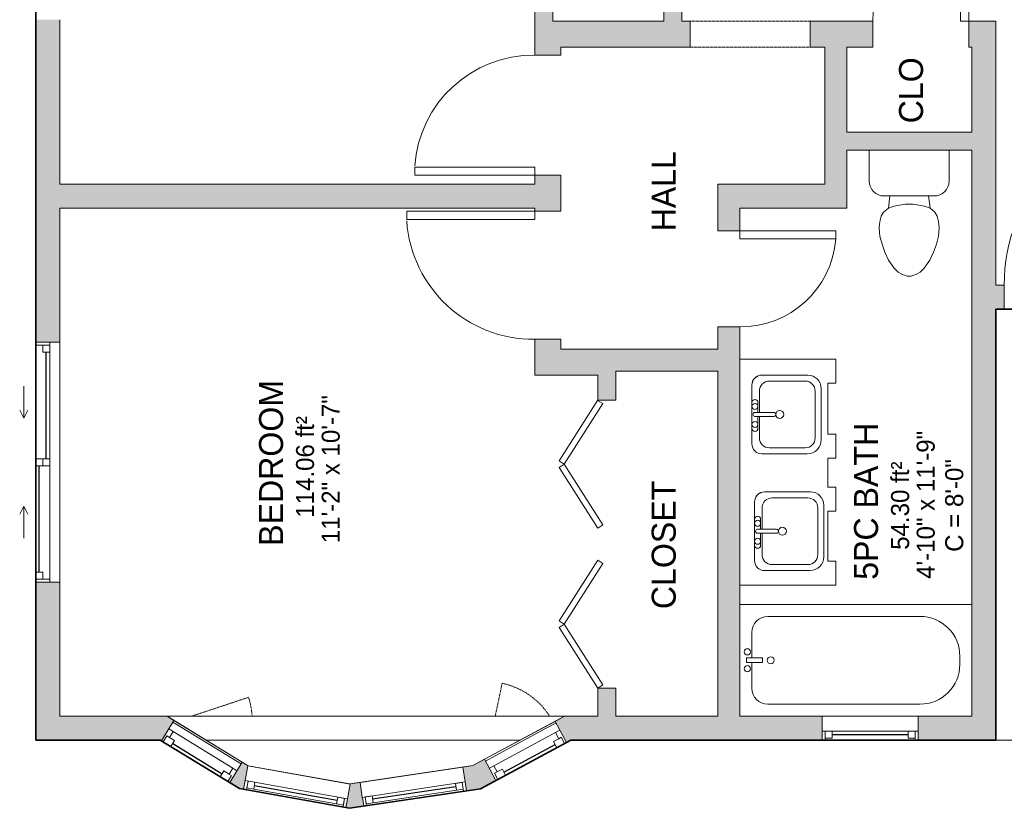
# Model space of a CAD drawing. Header units: inches. Extents: x -245 to 323, y -488 to 499.
# Tile 1 of 4: x -234 to 12, y -374 to -176. Entities that reach past the tile are written whole.
import ezdxf

# ---------------------------------------------------------------- set-up
doc = ezdxf.new("R2010")
doc.units = ezdxf.units.IN
doc.header["$MEASUREMENT"] = 0
doc.linetypes.add('Dash', pattern=[0.23622, 0.11811, -0.11811])
doc.linetypes.add('Overhead', pattern=[0.15625, 0.09375, -0.0625])
for name, color, linetype, lineweight in [('A-AREA', 32, 'Continuous', 9), ('A-AREA-IDEN', 2, 'Continuous', 9), ('A-DETL', 90, 'Continuous', 9), ('A-DETL-GENF', 92, 'Continuous', 9), ('A-DETL-MEDM', 90, 'Continuous', 9), ('A-DOOR', 31, 'Continuous', 9), ('A-EXTEERIOR SPACES', 90, 'Continuous', 9), ('A-FLOR', 192, 'Continuous', 9), ('A-GENM', 13, 'Continuous', 9), ('A-GLAZ', 151, 'Continuous', 9), ('A-GLAZ-HDLN', 1, 'Dash', 18), ('A-LEDGES', 90, 'Continuous', 9), ('A-OBJECTS', 90, 'Continuous', 9), ('A-WALL', 90, 'Continuous', 9), ('A-WALL-PATT', 111, 'Continuous', 9), ('P-SANR-FIXT', 6, 'Continuous', 9)]:
    doc.layers.add(name, color=color, linetype=linetype, lineweight=lineweight)
doc.styles.add('Inter_2', font='txt', dxfattribs={"height": 4.5})
doc.styles.add('Inter_B', font='txt', dxfattribs={"height": 6})

# ---------------------------------------------------------------- blocks, each defined once
blk = doc.blocks.new('Bath-Basin DO NOT USE - 500 x 440mm-2615461-Main Floor')
at = {"layer": 'P-SANR-FIXT'}
for p, q in [((7.96, 7.09), (-6.72, 7.09)), ((7.96, 7.09), (-6.72, 7.09)), ((0.12, 5.22), (-5.22, 5.22)), ((3.62, 7.09), (-2.88, 7.09)), ((-2.88, 5.59), (0.12, 5.59)), ((0.12, 6.33), (0.12, 1.59)), ((1.12, 6.33), (1.12, 1.59)), ((1.12, 5.59), (3.62, 5.59)), ((6.46, 5.22), (1.12, 5.22)), ((-9.22, 4.59), (-9.22, -6.73)), ((-9.22, 4.59), (-9.22, -6.73)), ((-7.72, 2.72), (-7.72, -6.23)), ((8.96, -6.23), (8.96, 2.72)), ((10.46, -6.91), (10.46, 4.59)), ((10.46, -6.91), (10.46, 4.59)), ((-5.22, -8.73), (6.46, -8.73)), ((-5.72, -10.23), (7.14, -10.23)), ((-5.72, -10.23), (7.14, -10.23))]:
    blk.add_line(p, q, dxfattribs=at)
for centre, radius, start, end in [((-6.72, 4.59), 2.5, 90, 180), ((-6.72, 4.59), 2.5, 90, 180), ((-5.22, 2.72), 2.5, 90, 180), ((-2.88, 6.34), 0.75, 90, 270), ((-1.88, 6.34), 0.75, 360, 180), ((-1.88, 6.34), 0.75, 180, 0), ((0.62, 6.33), 0.5, 360, 180), ((2.62, 6.34), 0.75, 360, 180), ((2.62, 6.34), 0.75, 180, 360), ((3.62, 6.34), 0.75, 270, 90), ((6.46, 2.72), 2.5, 0, 90), ((7.96, 4.59), 2.5, 0, 90), ((7.96, 4.59), 2.5, 360, 90), ((0.62, 0.13), 1, 360, 180), ((0.62, 0.13), 1, 180, 0), ((0.62, 1.59), 0.5, 180, 0), ((-5.72, -6.73), 3.5, 180, 270), ((-5.72, -6.73), 3.5, 180, 270), ((-5.22, -6.23), 2.5, 180, 270), ((6.46, -6.23), 2.5, 270, 0), ((7.14, -6.91), 3.32, 270, 360), ((7.14, -6.91), 3.32, 270, 0)]:
    blk.add_arc(centre, radius, start, end, dxfattribs=at)
blk = doc.blocks.new('Bath-Bathtub - Default 1-4200252-Main Floor')
at = {"layer": 'P-SANR-FIXT'}
for p, q in [((14.27, 30.93), (-43.72, 30.93)), ((-43.72, 30.93), (-43.72, 3)), ((1.33, 27.93), (-36.72, 27.93)), ((-40.72, 23.93), (-40.72, 17.56)), ((-38.06, 17.56), (-42, 17.56)), ((-42, 17.56), (-42, 16.38)), ((-42, 17.56), (-42, 16.38)), ((-38.06, 17.56), (-42, 17.56)), ((-38.06, 16.38), (-38.06, 17.56)), ((-38.06, 16.38), (-38.06, 17.56)), ((11.3, 15.97), (11.3, 17.97)), ((-42, 16.38), (-38.06, 16.38)), ((-42, 16.38), (-38.06, 16.38)), ((-40.72, 16.38), (-40.72, 10)), ((-36.72, 6), (1.33, 6))]:
    blk.add_line(p, q, dxfattribs=at)
for centre, radius, start, end in [((-36.72, 23.93), 4, 90, 180), ((1.33, 17.97), 9.97, 360, 90), ((-41.81, 19.08), 0.787, 360, 180), ((-41.81, 19.08), 0.787, 360, 180), ((-41.81, 19.08), 0.787, 180, 360), ((-41.81, 19.08), 0.787, 180, 360), ((-35.97, 16.97), 0.875, 90, 270), ((-35.97, 16.97), 0.875, 270, 90), ((-41.81, 14.85), 0.787, 360, 180), ((-41.81, 14.85), 0.787, 360, 180), ((-41.81, 14.85), 0.787, 180, 360), ((-41.81, 14.85), 0.787, 180, 360), ((1.33, 15.97), 9.97, 270, 0), ((-36.72, 10), 4, 180, 270)]:
    blk.add_arc(centre, radius, start, end, dxfattribs=at)
blk = doc.blocks.new('Toilet - Default 1-V1-Main Floor')
at = {"layer": 'P-SANR-FIXT'}
for p, q in [((-9.98, 11.75), (-9.98, 19.48)), ((9.98, 19.48), (9.98, 11.75)), ((6.25, 8.02), (-6.25, 8.02)), ((-4.86, 8.02), (-5.21, 5)), ((4.86, 8.02), (5.21, 5)), ((-5.21, 5), (-6.4, 4)), ((-3.84, 5.5), (-5.21, 5)), ((-1, 6), (-3.84, 5.5)), ((1, 6), (-1, 6)), ((3.84, 5.5), (1, 6)), ((5.21, 5), (3.84, 5.5)), ((6.4, 4), (5.21, 5)), ((-6.97, 3), (-7.24, 2)), ((-6.4, 4), (-6.97, 3)), ((6.97, 3), (6.4, 4)), ((7.24, 2), (6.97, 3)), ((-7.41, 1), (-7.5, 0)), ((-7.5, 0), (-7.33, -1.99)), ((-7.24, 2), (-7.41, 1)), ((7.41, 1), (7.24, 2)), ((7.33, -1.99), (7.5, 0)), ((7.5, 0), (7.41, 1)), ((-7.33, -1.99), (-6.79, -4)), ((6.79, -4), (7.33, -1.99)), ((-6.79, -4), (-6.06, -6)), ((6.06, -6), (6.79, -4)), ((-6.06, -6), (-5.13, -8)), ((5.13, -8), (6.06, -6)), ((-5.13, -8), (-3.74, -10)), ((3.74, -10), (5.13, -8)), ((-3.74, -10), (-2.74, -11)), ((-2.74, -11), (-1.87, -11.5)), ((-1.87, -11.5), (-0.5, -12)), ((-0.5, -12), (0.5, -12)), ((0.5, -12), (1.87, -11.5)), ((1.87, -11.5), (2.74, -11)), ((2.74, -11), (3.74, -10))]:
    blk.add_line(p, q, dxfattribs=at)
for centre, start, end in [((-6.25, 11.75), 180, 270), ((6.25, 11.75), 270, 360)]:
    blk.add_arc(centre, 3.73, start, end, dxfattribs=at)
blk = doc.blocks.new('Plan-Double-Sliding - Default 1-4289131-Main Floor')
at = {"layer": 'A-GLAZ'}
for p, q in [((-11, 3.34375), (-19, 3.34375)), ((-11, 3.34375), (-13, 4.34375)), ((-11, 3.34375), (-13, 2.34375)), ((11, 3.34375), (13, 4.34375)), ((11, 3.34375), (13, 2.34375)), ((11, 3.34375), (19, 3.34375)), ((30, 0.34375), (-30, 0.34375)), ((-27.5, 0.34375), (-0.875, 0.34375)), ((0.875, 0.34375), (29.25, 0.34375)), ((-29.25, -3.15625), (-0.875, -3.15625)), ((0.875, -3.15625), (27.5, -3.15625)), ((-30, -5.65625), (30, -5.65625))]:
    blk.add_line(p, q, dxfattribs=at)
at = {"layer": 'A-GLAZ', "lineweight": 18}
for p, q in [((-30, 0.34375), (-30, -5.65625)), ((-30, 0.34375), (-27.5, 0.34375)), ((-29.25, 0.34375), (-29.25, -3.15625)), ((-27.5, 0.34375), (-27.5, -1.40625)), ((-0.875, -3.15625), (-0.875, 0.34375)), ((-0.875, 0.34375), (0.875, 0.34375)), ((0.875, 0.34375), (0.875, -3.15625)), ((29.25, 0.34375), (30, 0.34375)), ((29.25, 0.34375), (29.25, -3.15625)), ((30, -5.65625), (30, 0.34375)), ((-27.5, -1.40625), (-29.25, -1.40625)), ((0.875, -1.40625), (-0.875, -1.40625)), ((27.5, -1.40625), (27.5, -3.15625)), ((29.25, -1.40625), (27.5, -1.40625)), ((-30, -3.15625), (-29.25, -3.15625)), ((-0.875, -3.15625), (0.875, -3.15625)), ((27.5, -3.15625), (30, -3.15625))]:
    blk.add_line(p, q, dxfattribs=at)
at = {"layer": 'A-GLAZ', "lineweight": 25}
for p, q in [((-27.5, -0.53125), (-0.875, -0.53125)), ((0.875, -2.28125), (27.5, -2.28125))]:
    blk.add_line(p, q, dxfattribs=at)
blk = doc.blocks.new('Planitar-Casement-Single_Left - Default 1-4334879-Main Floor')
at = {"layer": 'A-GLAZ'}
for p, q in [((-10, 3), (10, 3)), ((7.25, 3), (-7.25, 3)), ((-8.75, -0.5), (8.75, -0.5)), ((10, -3), (-10, -3)), ((7.25, -2.5), (-7.25, -2.5))]:
    blk.add_line(p, q, dxfattribs=at)
at = {"layer": 'A-GLAZ', "lineweight": 18}
for p, q in [((-10, 3), (-10, -3)), ((-7.25, 3), (-10, 3)), ((-9.5, 3), (-9.5, 1.25)), ((-7.25, 3), (-7.25, 1.25)), ((7.25, 3), (10, 3)), ((7.25, 3), (7.25, 1.25)), ((9.5, 3), (9.5, 1.25)), ((10, 3), (10, -3)), ((-9.5, 1.25), (-8.75, 1.25)), ((-7.25, 1.25), (-8.75, 1.25)), ((-8.75, 1.25), (-8.75, -0.5)), ((7.25, 1.25), (8.75, 1.25)), ((8.75, 1.25), (8.75, -0.5)), ((9.5, 1.25), (8.75, 1.25)), ((-8.75, -0.5), (-10, -0.5)), ((10, -0.5), (8.75, -0.5)), ((-7.25, -2.5), (-10, -2.5)), ((7.25, -2.5), (10, -2.5))]:
    blk.add_line(p, q, dxfattribs=at)
at = {"layer": 'A-GLAZ', "lineweight": 25}
blk.add_line((7.25, 2.12), (-7.25, 2.12), dxfattribs=at)
at = {"layer": 'A-GLAZ-HDLN', "color": 7}
blk.add_line((-2.89, -17.66), (6.79, -6.2), dxfattribs=at)
blk.add_arc((9.5, -3.25), 19, 214.831, 229.3075, dxfattribs=at)
blk = doc.blocks.new('Planitar-Casement-Single_Left - Default 1-V5-Main Floor')
at = {"layer": 'A-GLAZ'}
for p, q in [((-10, 3), (10, 3)), ((7.25, 3), (-7.25, 3)), ((-8.75, -0.5), (8.75, -0.5)), ((10, -3), (-10, -3)), ((7.25, -2.5), (-7.25, -2.5))]:
    blk.add_line(p, q, dxfattribs=at)
at = {"layer": 'A-GLAZ', "lineweight": 18}
for p, q in [((-10, 3), (-10, -3)), ((-7.25, 3), (-10, 3)), ((-9.5, 3), (-9.5, 1.25)), ((-7.25, 3), (-7.25, 1.25)), ((7.25, 3), (10, 3)), ((7.25, 3), (7.25, 1.25)), ((9.5, 3), (9.5, 1.25)), ((10, 3), (10, -3)), ((-9.5, 1.25), (-8.75, 1.25)), ((-7.25, 1.25), (-8.75, 1.25)), ((-8.75, 1.25), (-8.75, -0.5)), ((7.25, 1.25), (8.75, 1.25)), ((8.75, 1.25), (8.75, -0.5)), ((9.5, 1.25), (8.75, 1.25)), ((-8.75, -0.5), (-10, -0.5)), ((10, -0.5), (8.75, -0.5)), ((-7.25, -2.5), (-10, -2.5)), ((7.25, -2.5), (10, -2.5))]:
    blk.add_line(p, q, dxfattribs=at)
at = {"layer": 'A-GLAZ', "lineweight": 25}
blk.add_line((7.25, 2.12), (-7.25, 2.12), dxfattribs=at)
at = {"layer": 'A-GLAZ-HDLN', "color": 7}
blk.add_line((-2.89, -17.66), (2.55, -11.23), dxfattribs=at)
blk.add_arc((9.5, -3.25), 19, 184.7431, 229.3075, dxfattribs=at)
blk = doc.blocks.new('Planitar-Fixed - Default 1-4334878-Main Floor')
at = {"layer": 'A-GLAZ', "lineweight": 18}
for p, q in [((-13, 3.51), (-12.25, 3.51)), ((-12.25, 3.51), (-13, 3.51)), ((-12.25, 3.51), (-12.25, 1.28)), ((-12.25, 1.28), (-12.25, 3.51)), ((-12.25, 3.01), (-10.52, 3.01)), ((-10.52, 3.01), (-12.25, 3.01)), ((-12.25, 3.01), (-12.25, 1.28)), ((-10.52, 3.01), (-10.52, 1.28)), ((-10.52, 1.28), (-10.52, 3.01)), ((10.52, 3.01), (10.52, 1.28)), ((12.25, 3.01), (10.52, 3.01)), ((12.25, 3.01), (10.52, 3.01)), ((10.52, 3.01), (10.52, 1.28)), ((12.25, 3.51), (12.25, 1.28)), ((12.96, 3.51), (12.25, 3.51)), ((13, 3.51), (12.25, 3.51)), ((12.25, 3.51), (12.25, 1.28)), ((12.25, 1.28), (12.25, 3.01)), ((-12.25, 1.28), (-10.52, 1.28)), ((10.52, 1.28), (12.25, 1.28)), ((-13, -2.49), (-11.74, -2.49)), ((13, -2.49), (11.74, -2.49))]:
    blk.add_line(p, q, dxfattribs=at)
at = {"layer": 'A-GLAZ'}
for p, q in [((-12.25, 3.51), (12.25, 3.51)), ((-10.52, 3.01), (10.52, 3.01)), ((13, 1.28), (-13, 1.28)), ((-13, 1.28), (-13, -2.49)), ((13, -2.49), (13, 1.28)), ((-13, -2.49), (13, -2.49))]:
    blk.add_line(p, q, dxfattribs=at)
at = {"layer": 'A-GLAZ', "lineweight": 25}
blk.add_line((-10.52, 2.15), (10.52, 2.15), dxfattribs=at)
blk = doc.blocks.new('Planitar-Fixed - Default 1-4334846-Main Floor')
at = {"layer": 'A-GLAZ', "lineweight": 18}
for p, q in [((-12, 3.51), (-11.25, 3.51)), ((-11.25, 3.51), (-11.25, 1.28)), ((-11.25, 3.01), (-9.52, 3.01)), ((-9.52, 3.01), (-9.52, 1.28)), ((9.52, 3.01), (9.52, 1.28)), ((11.25, 3.01), (9.52, 3.01)), ((11.25, 3.51), (11.25, 1.28)), ((11.96, 3.51), (11.25, 3.51)), ((-11.25, 1.28), (-9.52, 1.28)), ((9.52, 1.28), (11.25, 1.28)), ((-12, -2.49), (-10.74, -2.49)), ((12, -2.49), (10.74, -2.49))]:
    blk.add_line(p, q, dxfattribs=at)
at = {"layer": 'A-GLAZ'}
for p, q in [((-12, 3.51), (12, 3.51)), ((-12, 3.51), (-12, 1.28)), ((12, 1.28), (12, 3.51)), ((12, 1.28), (-12, 1.28)), ((-12, 1.28), (-12, -2.49)), ((12, 1.28), (-12, 1.28)), ((-12, 1.28), (12, 1.28)), ((-12, 1.28), (-12, -2.49)), ((12, -2.49), (12, 1.28)), ((12, -2.49), (12, 1.28)), ((-12, -2.49), (12, -2.49)), ((12, -2.49), (-12, -2.49))]:
    blk.add_line(p, q, dxfattribs=at)
at = {"layer": 'A-GLAZ', "lineweight": 25}
blk.add_line((-9.52, 2.15), (9.52, 2.15), dxfattribs=at)
blk = doc.blocks.new('Planitar - Bifold Door - 6_-0_ x 6_-8_-4213524-Main Floor')
at = {"layer": 'A-DOOR', "lineweight": 18}
for p, q in [((-36, 2.24), (-20.8, 11.9)), ((-20, 10.63), (-35.19, 0.98)), ((-20.8, 11.9), (-20, 10.63)), ((-19.2, 11.9), (-20, 10.63)), ((-20, 10.63), (-4.81, 0.98)), ((-4, 2.24), (-19.2, 11.9)), ((4, 2.24), (19.19, 11.9)), ((20, 10.63), (4.8, 0.98)), ((19.19, 11.9), (20, 10.63)), ((20.81, 11.9), (20, 10.63)), ((20, 10.63), (35.2, 0.98)), ((35.91, 2.3), (20.81, 11.9)), ((-35.19, 0.98), (-36, 2.24)), ((-4.81, 0.98), (-4, 2.24)), ((4.8, 0.98), (4, 2.24)), ((35.2, 0.98), (35.91, 2.3))]:
    blk.add_line(p, q, dxfattribs=at)
blk = doc.blocks.new('Planitar - Single Door_Flush Panel - 3_-6_ x 6_-8_-4289010-Main Floor')
at = {"layer": 'A-DOOR', "lineweight": 18}
for p, q in [((18.99, 3), (18.99, 45)), ((21, 45), (18.99, 45)), ((21, 3), (21, 45)), ((21, 3), (18.99, 3))]:
    blk.add_line(p, q, dxfattribs=at)
at = {"layer": 'A-DOOR'}
blk.add_arc((20.77, 3.3), 41.77, 93.359, 180.4116, dxfattribs=at)
blk = doc.blocks.new('Planitar - Single Door_Flush Panel - 2_-0_ x 6_-8_-4214141-Main Floor')
at = {"layer": 'A-DOOR', "lineweight": 18}
for p, q in [((9.99, 3.25), (9.99, 27.25)), ((12, 27.25), (9.99, 27.25)), ((12, 3.25), (12, 27.25)), ((12, 3.25), (9.99, 3.25))]:
    blk.add_line(p, q, dxfattribs=at)
at = {"layer": 'A-DOOR'}
blk.add_arc((11.77, 3.55), 23.77, 94.4783, 180.7233, dxfattribs=at)
blk = doc.blocks.new('Planitar - Single Door_Flush Panel - 2_-0_ x 6_-8_-4213968-Main Floor')
at = {"layer": 'A-DOOR', "lineweight": 18}
for p, q in [((9.99, -2.75), (9.99, -26.75)), ((12, -2.75), (9.99, -2.75)), ((12, -2.75), (12, -26.75)), ((12, -26.75), (9.99, -26.75))]:
    blk.add_line(p, q, dxfattribs=at)
at = {"layer": 'A-DOOR'}
blk.add_arc((11.77, -3.05), 23.77, 179.2767, 265.5217, dxfattribs=at)
blk = doc.blocks.new('Planitar - Single Door_Flush Panel - 2_-8_ x 6_-8_-4214009-Main Floor')
at = {"layer": 'A-DOOR', "lineweight": 18}
for p, q in [((13.99, 3.25), (13.99, 35.25)), ((16, 35.25), (13.99, 35.25)), ((16, 3.25), (16, 35.25)), ((16, 3.25), (13.99, 3.25))]:
    blk.add_line(p, q, dxfattribs=at)
at = {"layer": 'A-DOOR'}
blk.add_arc((15.77, 3.55), 31.77, 93.8608, 180.5412, dxfattribs=at)
blk = doc.blocks.new('Planitar - Single Door_Flush Panel - 2_-6_ x 6_-8_-4213724-Main Floor')
at = {"layer": 'A-DOOR', "lineweight": 18}
for p, q in [((12.99, -3.25), (12.99, -33.25)), ((15, -3.25), (12.99, -3.25)), ((15, -3.25), (15, -33.25)), ((15, -33.25), (12.99, -33.25))]:
    blk.add_line(p, q, dxfattribs=at)
at = {"layer": 'A-DOOR'}
blk.add_arc((14.77, -3.55), 29.77, 179.4225, 266.009, dxfattribs=at)
blk = doc.blocks.new('Planitar - Opening - 2_-6_ x 6_-8_-4214190-Main Floor')
at = {"layer": 'A-DETL-GENF', "linetype": 'Overhead'}
for p, q in [((14.68, 3.25), (-15.32, 3.25)), ((-15.32, -3.25), (14.68, -3.25))]:
    blk.add_line(p, q, dxfattribs=at)
at = {"layer": 'A-DETL-MEDM'}
for p, q in [((-15.32, 3.25), (-15.32, -3.25)), ((14.68, -3.25), (14.68, 3.25))]:
    blk.add_line(p, q, dxfattribs=at)

msp = doc.modelspace()

# ---------------------------------------------------------------- hatches: boundary and pattern name
at = {"layer": 'A-WALL-PATT'}
h = msp.add_hatch(color=9, dxfattribs=at)
h.paths.add_polyline_path([(-224.03, -356.49), (-224.03, -316.99), (-230.03, -316.99), (-230.03, -356.49)], flags=0)
h.paths.add_polyline_path([(-224.03, -256.99), (-224.03, -176.36), (-230.03, -176.36), (-230.03, -256.99)], flags=0)
h.paths.add_polyline_path([(-224.03, -116.36), (-224.03, -58.11), (-230.03, -58.11), (-230.03, -116.36)], flags=0)
h.paths.add_polyline_path([(-224.03, 1.04), (-224.03, 198.32), (-230.03, 198.32), (-230.03, 1.04)], flags=0)
h.paths.add_polyline_path([(-230.03, 240.32), (-224.03, 240.32), (-224.03, 327.51), (-230.03, 327.51)], flags=0)
h.paths.add_polyline_path([(-230.03, 369.51), (-224.03, 369.51), (-224.03, 386.01), (-230.03, 386.01)], flags=0)
for points in [[(-73.03, -176.74), (-68.53, -176.74), (-68.53, -69.24), (-73.03, -69.24), (-73.03, -103.23)], [(-32.78, -223.49), (-27.28, -223.49), (-27.28, -183.24), (-32.78, -183.24), (-32.78, -217.49)], [(9.97, -242.74), (9.97, -183.24), (3.97, -183.24), (3.97, -242.74), (6.38, -242.74)], [(-25.18, -208.99), (3.97, -208.99), (3.97, -204.49), (-27.28, -204.49), (-27.28, -208.99)], [(-214.57, -223.49), (-105.28, -223.49), (-105.28, -217.49), (-224.03, -217.49), (-224.03, -223.49)], [(-54.03, -223.49), (-32.78, -223.49), (-32.78, -217.49), (-54.03, -217.49)], [(9.97, -350.49), (9.97, -242.74), (3.97, -242.74), (3.97, -350.49)], [(-105.28, -265.24), (-89.53, -265.24), (-89.53, -258.74), (-105.28, -258.74)], [(-59.53, -264.24), (-59.53, -258.74), (-85.03, -258.74), (-85.03, -264.24)], [(-151.58, -373.53), (-151.5, -367.92), (-152.47, -373.37)]]:
    msp.add_hatch(color=9, dxfattribs=at).paths.add_polyline_path(points, flags=0)
h = msp.add_hatch(color=9, dxfattribs=at)
h.paths.add_polyline_path([(-100.78, -176.74), (-100.78, -162.74), (-105.28, -162.74), (-105.28, -176.74)], flags=0)
h.paths.add_polyline_path([(-105.28, -90.74), (-100.78, -90.74), (-100.78, -76.24), (-105.28, -76.24)], flags=0)
h = msp.add_hatch(color=9, dxfattribs=at)
h.paths.add_polyline_path([(-98.78, -258.74), (-98.78, -256.27), (-105.28, -256.27), (-105.28, -258.74)], flags=0)
h.paths.add_polyline_path([(-98.78, -224.27), (-98.78, -215.24), (-105.28, -215.24), (-105.28, -224.27)], flags=0)
h.paths.add_polyline_path([(-105.28, -185.24), (-98.78, -185.24), (-98.78, -176.74), (-105.28, -176.74)], flags=0)
h = msp.add_hatch(color=9, dxfattribs=at)
h.paths.add_polyline_path([(-98.78, -183.24), (-66.41, -183.24), (-66.41, -176.74), (-98.78, -176.74)], flags=0)
h.paths.add_polyline_path([(-27.28, -183.24), (-20.78, -183.24), (-20.78, -176.74), (-36.41, -176.74), (-36.41, -183.24), (-32.78, -183.24)], flags=0)
h.paths.add_polyline_path([(3.22, -183.24), (9.97, -183.24), (9.97, -176.74), (3.22, -176.74), (3.22, -179.09)], flags=0)
h = msp.add_hatch(color=9, dxfattribs=at)
h.paths.add_polyline_path([(-54.03, -350.49), (-54.03, -253.14), (-59.53, -253.14), (-59.53, -350.49), (-56.75, -350.49)], flags=0)
h.paths.add_polyline_path([(-59.53, -229.14), (-54.03, -229.14), (-54.03, -217.49), (-59.53, -217.49)], flags=0)
h = msp.add_hatch(color=9, dxfattribs=at)
h.paths.add_polyline_path([(9.97, -248.74), (12.12, -248.74), (12.12, -242.74), (9.97, -242.74)], flags=0)
h.paths.add_polyline_path([(54.12, -248.74), (103.48, -248.74), (101.33, -242.74), (54.12, -242.74)], flags=0)
h.paths.add_polyline_path([(205.47, -248.74), (205.47, -242.74), (161.16, -242.74), (156.66, -244.47), (158.3, -248.74), (164.2, -248.74)], flags=0)
h = msp.add_hatch(color=9, dxfattribs=at)
h.paths.add_polyline_path([(-85.03, -350.49), (-85.03, -343.49), (-89.53, -343.49), (-89.53, -350.49), (-88.31, -350.49)], flags=0)
h.paths.add_polyline_path([(-88.31, -271.49), (-85.03, -271.49), (-85.03, -258.74), (-89.53, -258.74), (-89.53, -271.49)], flags=0)
h = msp.add_hatch(color=9, dxfattribs=at)
h.paths.add_polyline_path([(-88.31, -356.49), (-33.41, -356.49), (-33.41, -350.49), (-97.79, -350.49), (-100.2, -351.79), (-97.67, -356.49), (-96.28, -356.49)], flags=0)
h.paths.add_polyline_path([(-214.57, -356.49), (-198.49, -356.49), (-195.46, -351.54), (-197.19, -350.49), (-224.03, -350.49), (-224.03, -356.49)], flags=0)
h.paths.add_polyline_path([(9.97, -356.49), (9.97, -350.49), (-9.41, -350.49), (-9.41, -356.49)], flags=0)
h = msp.add_hatch(color=9, dxfattribs=at)
h.paths.add_polyline_path([(-178.07, -368.78), (-177.01, -362.87), (-176.97, -362.87), (-178.41, -361.99), (-181.54, -367.11), (-179.12, -368.59), (-178.41, -368.72)], flags=0)
h.paths.add_polyline_path([(-198.6, -356.66), (-198.49, -356.49), (-198.88, -356.49)], flags=0)
h = msp.add_hatch(color=9, dxfattribs=at)
h.paths.add_polyline_path([(-118.82, -368.63), (-114.96, -366.55), (-117.81, -361.27), (-120.75, -362.85)], flags=0)
h.paths.add_polyline_path([(-97.36, -357.07), (-96.28, -356.49), (-97.67, -356.49)], flags=0)
h = msp.add_hatch(color=9, dxfattribs=at)
h.paths.add_polyline_path([(-151.58, -373.53), (-148.04, -373), (-148.93, -367.07), (-151.42, -367.46), (-151.5, -367.92), (-151.54, -371.17)], flags=0)
h.paths.add_polyline_path([(-122.33, -369.15), (-118.82, -368.63), (-120.75, -362.85), (-123.22, -363.22), (-122.66, -366.94)], flags=0)

# ---------------------------------------------------------------- linework, layer by layer
at = {"layer": 'A-AREA', "linetype": 'Dash'}
msp.add_line((9.97, -356.49), (72.47, -356.49), dxfattribs=at)
at = {"layer": 'A-DETL', "lineweight": 35}
for p, q in [((-230.03, -356.49), (-230.03, -56.24)), ((103.48, -248.74), (9.97, -248.74)), ((9.97, -248.74), (9.97, -356.49)), ((-198.88, -356.49), (-230.03, -356.49)), ((-179.12, -368.59), (-198.88, -356.49)), ((-96.28, -356.49), (-118.82, -368.63)), ((9.97, -356.49), (-96.28, -356.49)), ((-151.58, -373.53), (-179.12, -368.59)), ((-118.82, -368.63), (-151.58, -373.53))]:
    msp.add_line(p, q, dxfattribs=at)
at = {"layer": 'A-EXTEERIOR SPACES'}
for p, q in [((9.97, -248.74), (89.47, -248.74)), ((9.97, -356.49), (9.97, -248.74)), ((89.47, -356.49), (9.97, -356.49))]:
    msp.add_line(p, q, dxfattribs=at)
at = {"layer": 'A-FLOR'}
msp.add_line((9.97, -356.49), (72.47, -356.49), dxfattribs=at)
at = {"layer": 'A-GENM'}
for p, q in [((-32.03, -261.24), (-54.03, -261.24)), ((-30.03, -261.24), (-32.03, -261.24)), ((-30.03, -267.21), (-30.03, -261.24)), ((-32.03, -280.02), (-32.03, -267.21)), ((-32.03, -267.21), (-30.03, -267.21)), ((-30.03, -280.02), (-32.03, -280.02)), ((-30.03, -285.99), (-30.03, -280.02)), ((-32.03, -285.99), (-32.03, -293.27)), ((-32.03, -285.99), (-30.03, -285.99)), ((-30.03, -293.27), (-32.03, -293.27)), ((-30.03, -299.24), (-30.03, -293.27)), ((-32.03, -299.24), (-32.03, -311.77)), ((-32.03, -299.24), (-30.03, -299.24)), ((-30.03, -311.77), (-32.03, -311.77)), ((-30.03, -317.74), (-30.03, -311.77)), ((-54.03, -317.74), (-30.03, -317.74))]:
    msp.add_line(p, q, dxfattribs=at)
at = {"layer": 'A-LEDGES'}
for p, q in [((-197.19, -350.49), (-97.79, -350.49)), ((-176.95, -362.88), (-197.19, -350.49)), ((-97.79, -350.49), (-120.75, -362.85)), ((-176.95, -362.88), (-151.49, -367.45)), ((-120.75, -362.85), (-151.49, -367.45))]:
    msp.add_line(p, q, dxfattribs=at)
at = {"layer": 'A-OBJECTS'}
for p, q in [((-54.03, -261.24), (-30.03, -261.24)), ((-54.03, -317.74), (-54.03, -261.24)), ((-30.03, -261.24), (-30.03, -267.21)), ((-30.03, -267.21), (-32.03, -267.21)), ((-32.03, -267.21), (-32.03, -280.02)), ((-32.03, -280.02), (-30.03, -280.02)), ((-30.03, -280.02), (-30.03, -285.99)), ((-30.03, -285.99), (-32.03, -285.99)), ((-32.03, -285.99), (-32.03, -293.27)), ((-32.03, -293.27), (-30.03, -293.27)), ((-30.03, -293.27), (-30.03, -299.24)), ((-30.03, -299.24), (-32.03, -299.24)), ((-32.03, -299.24), (-32.03, -311.77)), ((-32.03, -311.77), (-30.03, -311.77)), ((-30.03, -311.77), (-30.03, -317.74)), ((-30.03, -317.74), (-54.03, -317.74))]:
    msp.add_line(p, q, dxfattribs=at)
at = {"layer": 'A-WALL'}
for p, q in [((-68.53, -176.74), (-68.53, -29.24)), ((-73.03, -76.24), (-73.03, -176.74)), ((-105.28, -162.74), (-105.28, -185.24)), ((-100.78, -176.74), (-100.78, -162.74)), ((-230.03, -256.99), (-230.03, -176.36)), ((-224.03, -217.49), (-224.03, -176.36)), ((-73.03, -176.74), (-100.78, -176.74)), ((-66.41, -176.74), (-68.53, -176.74)), ((-20.78, -176.74), (-36.41, -176.74)), ((-20.78, -183.24), (-20.78, -176.74)), ((9.97, -176.74), (3.22, -176.74)), ((3.22, -176.74), (3.22, -183.24)), ((9.97, -242.74), (9.97, -176.74)), ((-98.78, -185.24), (-98.78, -183.24)), ((-98.78, -183.24), (-66.41, -183.24)), ((-36.41, -183.24), (-32.78, -183.24)), ((-32.78, -183.24), (-32.78, -217.49)), ((-27.28, -204.49), (-27.28, -183.24)), ((-27.28, -183.24), (-20.78, -183.24)), ((3.22, -183.24), (3.97, -183.24)), ((3.97, -183.24), (3.97, -204.49)), ((-105.28, -185.24), (-98.78, -185.24)), ((3.97, -204.49), (-27.28, -204.49)), ((-27.28, -223.49), (-27.28, -208.99)), ((-27.28, -208.99), (3.97, -208.99)), ((3.97, -208.99), (3.97, -350.49)), ((-98.78, -215.24), (-105.28, -215.24)), ((-105.28, -215.24), (-105.28, -217.49)), ((-98.78, -224.27), (-98.78, -215.24)), ((-105.28, -217.49), (-224.03, -217.49)), ((-59.53, -217.49), (-59.53, -229.14)), ((-32.78, -217.49), (-59.53, -217.49)), ((-224.03, -256.99), (-224.03, -223.49)), ((-224.03, -223.49), (-105.28, -223.49)), ((-105.28, -223.49), (-105.28, -224.27)), ((-54.03, -229.14), (-54.03, -223.49)), ((-54.03, -223.49), (-27.28, -223.49)), ((-105.28, -224.27), (-98.78, -224.27)), ((-59.53, -229.14), (-54.03, -229.14)), ((12.12, -242.74), (9.97, -242.74)), ((12.12, -248.74), (12.12, -242.74)), ((9.97, -356.49), (9.97, -248.74)), ((9.97, -248.74), (12.12, -248.74)), ((-54.03, -253.14), (-59.53, -253.14)), ((-59.53, -253.14), (-59.53, -258.74)), ((-54.03, -350.49), (-54.03, -253.14)), ((-98.78, -256.27), (-105.28, -256.27)), ((-105.28, -256.27), (-105.28, -265.24)), ((-98.78, -258.74), (-98.78, -256.27)), ((-59.53, -258.74), (-98.78, -258.74)), ((-105.28, -265.24), (-89.53, -265.24)), ((-89.53, -265.24), (-89.53, -271.49)), ((-85.03, -264.24), (-59.53, -264.24)), ((-85.03, -271.49), (-85.03, -264.24)), ((-59.53, -264.24), (-59.53, -350.49)), ((-89.53, -271.49), (-85.03, -271.49)), ((-230.03, -356.49), (-230.03, -316.99)), ((-224.03, -350.49), (-224.03, -316.99)), ((-89.53, -343.49), (-89.53, -350.49)), ((-85.03, -343.49), (-89.53, -343.49)), ((-85.03, -350.49), (-85.03, -343.49)), ((-224.03, -350.49), (-89.53, -350.49)), ((-195.46, -351.54), (-197.19, -350.49)), ((-97.79, -350.49), (-100.2, -351.79)), ((-59.53, -350.49), (-85.03, -350.49)), ((-33.41, -350.49), (-54.03, -350.49)), ((3.97, -350.49), (-9.41, -350.49)), ((-230.03, -356.49), (-198.88, -356.49)), ((-198.88, -356.49), (-198.6, -356.66)), ((-108.93, -356.49), (-187.39, -356.49)), ((-97.36, -357.07), (-96.28, -356.49)), ((-96.28, -356.49), (-33.41, -356.49)), ((-9.41, -356.49), (9.97, -356.49)), ((-117.81, -361.27), (-120.75, -362.85)), ((-176.95, -362.88), (-178.41, -361.99)), ((-120.75, -362.85), (-123.22, -363.22)), ((-178.07, -368.78), (-177.67, -366.58)), ((-118.82, -368.63), (-114.96, -366.55)), ((-181.54, -367.11), (-179.12, -368.59)), ((-179.12, -368.59), (-178.07, -368.78)), ((-148.93, -367.07), (-151.49, -367.45)), ((-122.66, -366.94), (-122.33, -369.15)), ((-122.33, -369.15), (-118.82, -368.63)), ((-152.08, -371.17), (-152.47, -373.37)), ((-148.04, -373), (-148.37, -370.79)), ((-152.47, -373.37), (-151.58, -373.53)), ((-151.58, -373.53), (-148.04, -373))]:
    msp.add_line(p, q, dxfattribs=at)

# ---------------------------------------------------------------- block references
at = {"layer": 'A-DOOR'}
for name, p in [('Planitar - Single Door_Flush Panel - 2_-0_ x 6_-8_-4214141-Main Floor', (-8.78, -179.99)), ('Planitar - Single Door_Flush Panel - 3_-6_ x 6_-8_-4289010-Main Floor', (33.12, -245.74))]:
    msp.add_blockref(name, p, dxfattribs=at)
for name, p, rotation in [('Planitar - Opening - 2_-6_ x 6_-8_-4214190-Main Floor', (-51.73, -179.99), 180), ('Planitar - Single Door_Flush Panel - 2_-6_ x 6_-8_-4213724-Main Floor', (-102.03, -200.24), 269.9999999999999), ('Planitar - Single Door_Flush Panel - 2_-8_ x 6_-8_-4214009-Main Floor', (-102.03, -240.27), 89.99999999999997), ('Planitar - Single Door_Flush Panel - 2_-0_ x 6_-8_-4213968-Main Floor', (-56.78, -241.14), 89.99999999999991), ('Planitar - Bifold Door - 6_-0_ x 6_-8_-4213524-Main Floor', (-87.28, -307.49), 89.99999999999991)]:
    msp.add_blockref(name, p, dxfattribs=dict(at, rotation=rotation))
at = {"layer": 'A-GLAZ'}
for name, p, rotation in [('Plan-Double-Sliding - Default 1-4289131-Main Floor', (-229.69, -286.99), 89.99999999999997), ('Planitar-Casement-Single_Left - Default 1-4334879-Main Floor', (-188.5, -359.33), 148.5125333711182), ('Planitar-Casement-Single_Left - Default 1-V5-Main Floor', (-107.58, -359.17), 208.3007557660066), ('Planitar-Fixed - Default 1-4334846-Main Floor', (-21.41, -352.98), 180), ('Planitar-Fixed - Default 1-4334878-Main Floor', (-164.65, -367.62), 169.8379131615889), ('Planitar-Fixed - Default 1-4334878-Main Floor', (-135.71, -367.6), 188.5087066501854)]:
    msp.add_blockref(name, p, dxfattribs=dict(at, rotation=rotation))
at = {"layer": 'P-SANR-FIXT'}
for name, p in [('Toilet - Default 1-V1-Main Floor', (-11.66, -228.46)), ('Bath-Bathtub - Default 1-4200252-Main Floor', (-10.3, -353.49))]:
    msp.add_blockref(name, p, dxfattribs=at)
at = {"layer": 'P-SANR-FIXT', "rotation": 89.9999999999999}
for p in [(-43.89, -275.68), (-43.22, -304.88)]:
    msp.add_blockref('Bath-Basin DO NOT USE - 500 x 440mm-2615461-Main Floor', p, dxfattribs=at)

# ---------------------------------------------------------------- texts
at = {"layer": 'A-AREA-IDEN', "attachment_point": 1, "rotation": 90}
for s, insert, char_height, width, style in [('CLO', (-14.2, -202.27), 6, 20.301, 'Inter_B'), ('HALL', (-76.03, -229.29), 6, 25.452, 'Inter_B'), ('11\'-2" x 10\'-7"', (-158.53, -307.24), 4.5, 48.177, 'Inter_2'), ('BEDROOM', (-174.2, -307.9), 6, 49.692, 'Inter_B'), ('114.06 ft²', (-164.95, -300.89), 4.5, 32.724, 'Inter_2'), ('4\'-10" x 11\'-9"', (-9.78, -316.16), 4.5, 48.783, 'Inter_2'), ('5PC BATH', (-25.45, -316.4), 6, 49.389, 'Inter_B'), ('54.30 ft²', (-16.19, -308.9), 4.5, 31.209, 'Inter_2'), ('C = 8\'-0"', (-2.64, -309.41), 4.5, 32.421, 'Inter_2'), ('CLOSET', (-76.03, -323.73), 6, 38.784, 'Inter_B')]:
    msp.add_mtext(s, dxfattribs=dict(at, insert=insert, char_height=char_height, width=width, style=style))

doc.saveas('drawing.dxf')
